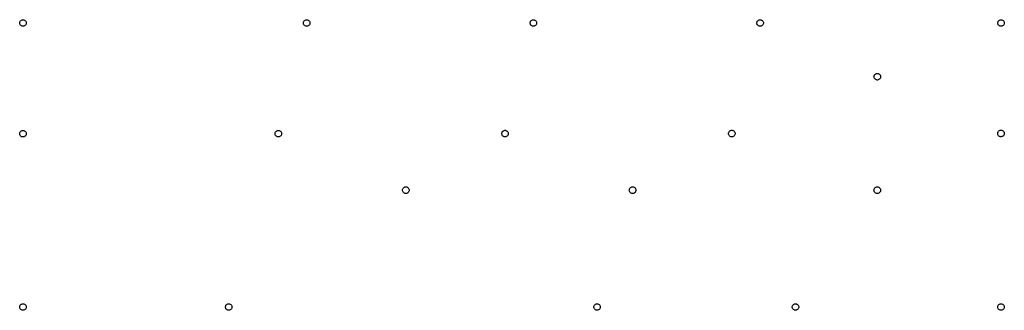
# Model space of a CAD drawing. Extents: x 1.3 to 14.3, y -4.9 to -1.
import ezdxf

# ---------------------------------------------------------------- set-up
doc = ezdxf.new("R2010")
doc.units = 0
doc.header["$MEASUREMENT"] = 0
doc.layers.add('BLACK', color=7, linetype='CONTINUOUS')

msp = doc.modelspace()

# ---------------------------------------------------------------- linework, layer by layer
at = {"layer": 'BLACK', "linetype": 'CONTINUOUS'}
for p, q in [((1.324, -1.044), (1.33, -1.04)), ((1.33, -1.04), (1.338, -1.037)), ((1.338, -1.037), (1.346, -1.036)), ((1.346, -1.036), (1.354, -1.036)), ((1.354, -1.036), (1.361, -1.037)), ((1.361, -1.037), (1.369, -1.04)), ((1.369, -1.04), (1.376, -1.044)), ((5.077, -1.044), (5.084, -1.04)), ((5.084, -1.04), (5.091, -1.037)), ((5.091, -1.037), (5.099, -1.035)), ((5.099, -1.035), (5.107, -1.035)), ((5.107, -1.035), (5.115, -1.037)), ((5.115, -1.037), (5.123, -1.04)), ((5.123, -1.04), (5.129, -1.044)), ((8.077, -1.044), (8.084, -1.04)), ((8.084, -1.04), (8.091, -1.037)), ((8.091, -1.037), (8.099, -1.035)), ((8.099, -1.035), (8.107, -1.035)), ((8.107, -1.035), (8.115, -1.037)), ((8.115, -1.037), (8.122, -1.04)), ((8.122, -1.04), (8.129, -1.044)), ((11.077, -1.044), (11.084, -1.04)), ((11.084, -1.04), (11.091, -1.037)), ((11.091, -1.037), (11.099, -1.035)), ((11.099, -1.035), (11.107, -1.035)), ((11.107, -1.035), (11.115, -1.037)), ((11.115, -1.037), (11.122, -1.04)), ((11.122, -1.04), (11.129, -1.044)), ((14.265, -1.044), (14.272, -1.04)), ((14.272, -1.04), (14.279, -1.037)), ((14.279, -1.037), (14.287, -1.035)), ((14.287, -1.035), (14.295, -1.035)), ((14.295, -1.035), (14.303, -1.037)), ((14.303, -1.037), (14.31, -1.04)), ((14.31, -1.04), (14.317, -1.044)), ((1.306, -1.079), (1.307, -1.071)), ((1.307, -1.087), (1.306, -1.079)), ((1.307, -1.071), (1.309, -1.063)), ((1.309, -1.094), (1.307, -1.087)), ((1.309, -1.063), (1.313, -1.056)), ((1.313, -1.102), (1.309, -1.094)), ((1.313, -1.056), (1.318, -1.05)), ((1.318, -1.108), (1.313, -1.102)), ((1.318, -1.05), (1.324, -1.044)), ((1.324, -1.113), (1.318, -1.108)), ((1.33, -1.118), (1.324, -1.113)), ((1.338, -1.12), (1.33, -1.118)), ((1.346, -1.122), (1.338, -1.12)), ((1.354, -1.122), (1.346, -1.122)), ((1.361, -1.12), (1.354, -1.122)), ((1.369, -1.118), (1.361, -1.12)), ((1.376, -1.113), (1.369, -1.118)), ((1.376, -1.044), (1.382, -1.05)), ((1.382, -1.108), (1.376, -1.113)), ((1.382, -1.05), (1.386, -1.056)), ((1.386, -1.102), (1.382, -1.108)), ((1.386, -1.056), (1.39, -1.063)), ((1.39, -1.094), (1.386, -1.102)), ((1.39, -1.063), (1.392, -1.071)), ((1.392, -1.087), (1.39, -1.094)), ((1.392, -1.071), (1.393, -1.079)), ((1.393, -1.079), (1.392, -1.087)), ((5.06, -1.078), (5.061, -1.07)), ((5.061, -1.086), (5.06, -1.078)), ((5.061, -1.07), (5.063, -1.063)), ((5.063, -1.094), (5.061, -1.086)), ((5.063, -1.063), (5.066, -1.056)), ((5.066, -1.101), (5.063, -1.094)), ((5.066, -1.056), (5.071, -1.049)), ((5.071, -1.108), (5.066, -1.101)), ((5.071, -1.049), (5.077, -1.044)), ((5.077, -1.113), (5.071, -1.108)), ((5.084, -1.117), (5.077, -1.113)), ((5.091, -1.12), (5.084, -1.117)), ((5.099, -1.122), (5.091, -1.12)), ((5.107, -1.122), (5.099, -1.122)), ((5.115, -1.12), (5.107, -1.122)), ((5.123, -1.117), (5.115, -1.12)), ((5.129, -1.113), (5.123, -1.117)), ((5.129, -1.044), (5.135, -1.049)), ((5.135, -1.108), (5.129, -1.113)), ((5.135, -1.049), (5.14, -1.056)), ((5.14, -1.101), (5.135, -1.108)), ((5.14, -1.056), (5.144, -1.063)), ((5.144, -1.094), (5.14, -1.101)), ((5.144, -1.063), (5.146, -1.07)), ((5.146, -1.086), (5.144, -1.094)), ((5.146, -1.07), (5.147, -1.078)), ((5.147, -1.078), (5.146, -1.086)), ((8.06, -1.078), (8.061, -1.07)), ((8.061, -1.086), (8.06, -1.078)), ((8.061, -1.07), (8.063, -1.063)), ((8.063, -1.094), (8.061, -1.086)), ((8.063, -1.063), (8.066, -1.056)), ((8.066, -1.101), (8.063, -1.094)), ((8.066, -1.056), (8.071, -1.049)), ((8.071, -1.108), (8.066, -1.101)), ((8.071, -1.049), (8.077, -1.044)), ((8.077, -1.113), (8.071, -1.108)), ((8.084, -1.117), (8.077, -1.113)), ((8.091, -1.12), (8.084, -1.117)), ((8.099, -1.122), (8.091, -1.12)), ((8.107, -1.122), (8.099, -1.122)), ((8.115, -1.12), (8.107, -1.122)), ((8.122, -1.117), (8.115, -1.12)), ((8.129, -1.113), (8.122, -1.117)), ((8.129, -1.044), (8.135, -1.049)), ((8.135, -1.108), (8.129, -1.113)), ((8.135, -1.049), (8.14, -1.056)), ((8.14, -1.101), (8.135, -1.108)), ((8.14, -1.056), (8.144, -1.063)), ((8.144, -1.094), (8.14, -1.101)), ((8.144, -1.063), (8.146, -1.07)), ((8.146, -1.086), (8.144, -1.094)), ((8.146, -1.07), (8.146, -1.078)), ((8.146, -1.078), (8.146, -1.086)), ((11.06, -1.07), (11.063, -1.063)), ((11.06, -1.078), (11.06, -1.07)), ((11.06, -1.086), (11.06, -1.078)), ((11.063, -1.094), (11.06, -1.086)), ((11.063, -1.063), (11.066, -1.056)), ((11.066, -1.101), (11.063, -1.094)), ((11.066, -1.056), (11.071, -1.049)), ((11.071, -1.108), (11.066, -1.101)), ((11.071, -1.049), (11.077, -1.044)), ((11.077, -1.113), (11.071, -1.108)), ((11.084, -1.117), (11.077, -1.113)), ((11.091, -1.12), (11.084, -1.117)), ((11.099, -1.122), (11.091, -1.12)), ((11.107, -1.122), (11.099, -1.122)), ((11.115, -1.12), (11.107, -1.122)), ((11.122, -1.117), (11.115, -1.12)), ((11.129, -1.113), (11.122, -1.117)), ((11.129, -1.044), (11.135, -1.049)), ((11.135, -1.108), (11.129, -1.113)), ((11.135, -1.049), (11.14, -1.056)), ((11.14, -1.101), (11.135, -1.108)), ((11.14, -1.056), (11.143, -1.063)), ((11.143, -1.094), (11.14, -1.101)), ((11.143, -1.063), (11.146, -1.07)), ((11.146, -1.086), (11.143, -1.094)), ((11.146, -1.07), (11.146, -1.078)), ((11.146, -1.078), (11.146, -1.086)), ((14.248, -1.07), (14.251, -1.063)), ((14.248, -1.078), (14.248, -1.07)), ((14.248, -1.086), (14.248, -1.078)), ((14.251, -1.094), (14.248, -1.086)), ((14.251, -1.063), (14.254, -1.056)), ((14.254, -1.101), (14.251, -1.094)), ((14.254, -1.056), (14.259, -1.049)), ((14.259, -1.108), (14.254, -1.101)), ((14.259, -1.049), (14.265, -1.044)), ((14.265, -1.113), (14.259, -1.108)), ((14.272, -1.117), (14.265, -1.113)), ((14.279, -1.12), (14.272, -1.117)), ((14.287, -1.122), (14.279, -1.12)), ((14.295, -1.122), (14.287, -1.122)), ((14.303, -1.12), (14.295, -1.122)), ((14.31, -1.117), (14.303, -1.12)), ((14.317, -1.113), (14.31, -1.117)), ((14.317, -1.044), (14.323, -1.049)), ((14.323, -1.108), (14.317, -1.113)), ((14.323, -1.049), (14.328, -1.056)), ((14.328, -1.101), (14.323, -1.108)), ((14.328, -1.056), (14.331, -1.063)), ((14.331, -1.094), (14.328, -1.101)), ((14.331, -1.063), (14.334, -1.07)), ((14.334, -1.086), (14.331, -1.094)), ((14.334, -1.07), (14.334, -1.078)), ((14.334, -1.078), (14.334, -1.086)), ((12.61, -1.788), (12.611, -1.78)), ((12.611, -1.796), (12.61, -1.788)), ((12.611, -1.78), (12.613, -1.773)), ((12.613, -1.804), (12.611, -1.796)), ((12.613, -1.773), (12.617, -1.766)), ((12.617, -1.811), (12.613, -1.804)), ((12.617, -1.766), (12.622, -1.759)), ((12.622, -1.818), (12.617, -1.811)), ((12.622, -1.759), (12.628, -1.754)), ((12.628, -1.823), (12.622, -1.818)), ((12.628, -1.754), (12.634, -1.75)), ((12.634, -1.827), (12.628, -1.823)), ((12.634, -1.75), (12.642, -1.747)), ((12.642, -1.747), (12.65, -1.745)), ((12.65, -1.745), (12.658, -1.745)), ((12.658, -1.745), (12.665, -1.747)), ((12.665, -1.747), (12.673, -1.75)), ((12.673, -1.75), (12.68, -1.754)), ((12.68, -1.823), (12.673, -1.827)), ((12.68, -1.754), (12.686, -1.759)), ((12.686, -1.818), (12.68, -1.823)), ((12.686, -1.759), (12.69, -1.766)), ((12.69, -1.811), (12.686, -1.818)), ((12.69, -1.766), (12.694, -1.773)), ((12.694, -1.804), (12.69, -1.811)), ((12.694, -1.773), (12.696, -1.78)), ((12.696, -1.796), (12.694, -1.804)), ((12.696, -1.78), (12.697, -1.788)), ((12.697, -1.788), (12.696, -1.796)), ((12.642, -1.83), (12.634, -1.827)), ((12.65, -1.832), (12.642, -1.83)), ((12.658, -1.832), (12.65, -1.832)), ((12.665, -1.83), (12.658, -1.832)), ((12.673, -1.827), (12.665, -1.83)), ((1.306, -2.542), (1.307, -2.534)), ((1.307, -2.55), (1.306, -2.542)), ((1.307, -2.534), (1.309, -2.526)), ((1.309, -2.557), (1.307, -2.55)), ((1.309, -2.526), (1.313, -2.519)), ((1.313, -2.565), (1.309, -2.557)), ((1.313, -2.519), (1.317, -2.513)), ((1.317, -2.571), (1.313, -2.565)), ((1.317, -2.513), (1.323, -2.507)), ((1.323, -2.576), (1.317, -2.571)), ((1.323, -2.507), (1.33, -2.503)), ((1.33, -2.581), (1.323, -2.576)), ((1.33, -2.503), (1.338, -2.5)), ((1.338, -2.583), (1.33, -2.581)), ((1.338, -2.5), (1.345, -2.499)), ((1.345, -2.585), (1.338, -2.583)), ((1.345, -2.499), (1.353, -2.499)), ((1.353, -2.585), (1.345, -2.585)), ((1.353, -2.499), (1.361, -2.5)), ((1.361, -2.583), (1.353, -2.585)), ((1.361, -2.5), (1.369, -2.503)), ((1.369, -2.581), (1.361, -2.583)), ((1.369, -2.503), (1.376, -2.507)), ((1.376, -2.576), (1.369, -2.581)), ((1.376, -2.507), (1.381, -2.513)), ((1.381, -2.571), (1.376, -2.576)), ((1.381, -2.513), (1.386, -2.519)), ((1.386, -2.565), (1.381, -2.571)), ((1.386, -2.519), (1.39, -2.526)), ((1.39, -2.557), (1.386, -2.565)), ((1.39, -2.526), (1.392, -2.534)), ((1.392, -2.55), (1.39, -2.557)), ((1.392, -2.534), (1.393, -2.542)), ((1.393, -2.542), (1.392, -2.55)), ((4.685, -2.541), (4.686, -2.533)), ((4.686, -2.549), (4.685, -2.541)), ((4.686, -2.533), (4.688, -2.525)), ((4.688, -2.557), (4.686, -2.549)), ((4.688, -2.525), (4.691, -2.518)), ((4.691, -2.564), (4.688, -2.557)), ((4.691, -2.518), (4.696, -2.512)), ((4.696, -2.57), (4.691, -2.564)), ((4.696, -2.512), (4.702, -2.506)), ((4.702, -2.576), (4.696, -2.57)), ((4.702, -2.506), (4.709, -2.502)), ((4.709, -2.58), (4.702, -2.576)), ((4.709, -2.502), (4.716, -2.499)), ((4.716, -2.583), (4.709, -2.58)), ((4.716, -2.499), (4.724, -2.498)), ((4.724, -2.584), (4.716, -2.583)), ((4.724, -2.498), (4.732, -2.498)), ((4.732, -2.584), (4.724, -2.584)), ((4.732, -2.498), (4.74, -2.499)), ((4.74, -2.583), (4.732, -2.584)), ((4.74, -2.499), (4.748, -2.502)), ((4.748, -2.58), (4.74, -2.583)), ((4.748, -2.502), (4.754, -2.506)), ((4.754, -2.576), (4.748, -2.58)), ((4.754, -2.506), (4.76, -2.512)), ((4.76, -2.57), (4.754, -2.576)), ((4.76, -2.512), (4.765, -2.518)), ((4.765, -2.564), (4.76, -2.57)), ((4.765, -2.518), (4.769, -2.525)), ((4.769, -2.557), (4.765, -2.564)), ((4.769, -2.525), (4.771, -2.533)), ((4.771, -2.549), (4.769, -2.557)), ((4.771, -2.533), (4.772, -2.541)), ((4.772, -2.541), (4.771, -2.549)), ((7.685, -2.54), (7.686, -2.532)), ((7.686, -2.548), (7.685, -2.54)), ((7.686, -2.532), (7.688, -2.524)), ((7.688, -2.556), (7.686, -2.548)), ((7.688, -2.524), (7.691, -2.517)), ((7.691, -2.563), (7.688, -2.556)), ((7.691, -2.517), (7.696, -2.511)), ((7.696, -2.569), (7.691, -2.563)), ((7.696, -2.511), (7.702, -2.506)), ((7.702, -2.575), (7.696, -2.569)), ((7.702, -2.506), (7.709, -2.501)), ((7.709, -2.579), (7.702, -2.575)), ((7.709, -2.501), (7.716, -2.498)), ((7.716, -2.582), (7.709, -2.579)), ((7.716, -2.498), (7.724, -2.497)), ((7.724, -2.583), (7.716, -2.582)), ((7.724, -2.497), (7.732, -2.497)), ((7.732, -2.583), (7.724, -2.583)), ((7.732, -2.497), (7.74, -2.498)), ((7.74, -2.582), (7.732, -2.583)), ((7.74, -2.498), (7.747, -2.501)), ((7.747, -2.579), (7.74, -2.582)), ((7.747, -2.501), (7.754, -2.506)), ((7.754, -2.575), (7.747, -2.579)), ((7.754, -2.506), (7.76, -2.511)), ((7.76, -2.569), (7.754, -2.575)), ((7.76, -2.511), (7.765, -2.517)), ((7.765, -2.563), (7.76, -2.569)), ((7.765, -2.517), (7.769, -2.524)), ((7.769, -2.556), (7.765, -2.563)), ((7.769, -2.524), (7.771, -2.532)), ((7.771, -2.548), (7.769, -2.556)), ((7.771, -2.532), (7.771, -2.54)), ((7.771, -2.54), (7.771, -2.548)), ((10.685, -2.539), (10.686, -2.531)), ((10.686, -2.547), (10.685, -2.539)), ((10.686, -2.531), (10.688, -2.524)), ((10.688, -2.555), (10.686, -2.547)), ((10.688, -2.524), (10.692, -2.517)), ((10.692, -2.562), (10.688, -2.555)), ((10.692, -2.517), (10.696, -2.51)), ((10.696, -2.569), (10.692, -2.562)), ((10.696, -2.51), (10.702, -2.505)), ((10.702, -2.574), (10.696, -2.569)), ((10.702, -2.505), (10.709, -2.501)), ((10.709, -2.578), (10.702, -2.574)), ((10.709, -2.501), (10.716, -2.498)), ((10.716, -2.581), (10.709, -2.578)), ((10.716, -2.498), (10.724, -2.496)), ((10.724, -2.582), (10.716, -2.581)), ((10.724, -2.496), (10.732, -2.496)), ((10.732, -2.582), (10.724, -2.582)), ((10.732, -2.496), (10.74, -2.498)), ((10.74, -2.581), (10.732, -2.582)), ((10.74, -2.498), (10.748, -2.501)), ((10.748, -2.578), (10.74, -2.581)), ((10.748, -2.501), (10.754, -2.505)), ((10.754, -2.574), (10.748, -2.578)), ((10.754, -2.505), (10.76, -2.51)), ((10.76, -2.569), (10.754, -2.574)), ((10.76, -2.51), (10.765, -2.517)), ((10.765, -2.562), (10.76, -2.569)), ((10.765, -2.517), (10.769, -2.524)), ((10.769, -2.555), (10.765, -2.562)), ((10.769, -2.524), (10.771, -2.531)), ((10.771, -2.547), (10.769, -2.555)), ((10.771, -2.531), (10.772, -2.539)), ((10.772, -2.539), (10.771, -2.547)), ((14.247, -2.538), (14.248, -2.531)), ((14.248, -2.546), (14.247, -2.538)), ((14.248, -2.531), (14.25, -2.523)), ((14.25, -2.554), (14.248, -2.546)), ((14.25, -2.523), (14.254, -2.516)), ((14.254, -2.561), (14.25, -2.554)), ((14.254, -2.516), (14.258, -2.509)), ((14.258, -2.568), (14.254, -2.561)), ((14.258, -2.509), (14.264, -2.504)), ((14.264, -2.573), (14.258, -2.568)), ((14.264, -2.504), (14.271, -2.5)), ((14.271, -2.577), (14.264, -2.573)), ((14.271, -2.5), (14.279, -2.497)), ((14.279, -2.58), (14.271, -2.577)), ((14.279, -2.497), (14.286, -2.495)), ((14.286, -2.582), (14.279, -2.58)), ((14.286, -2.495), (14.294, -2.495)), ((14.294, -2.582), (14.286, -2.582)), ((14.294, -2.495), (14.302, -2.497)), ((14.302, -2.58), (14.294, -2.582)), ((14.302, -2.497), (14.31, -2.5)), ((14.31, -2.577), (14.302, -2.58)), ((14.31, -2.5), (14.316, -2.504)), ((14.316, -2.573), (14.31, -2.577)), ((14.316, -2.504), (14.322, -2.509)), ((14.322, -2.568), (14.316, -2.573)), ((14.322, -2.509), (14.327, -2.516)), ((14.327, -2.561), (14.322, -2.568)), ((14.327, -2.516), (14.331, -2.523)), ((14.331, -2.554), (14.327, -2.561)), ((14.331, -2.523), (14.333, -2.531)), ((14.333, -2.546), (14.331, -2.554)), ((14.333, -2.531), (14.334, -2.538)), ((14.334, -2.538), (14.333, -2.546)), ((6.383, -3.259), (6.389, -3.253)), ((6.389, -3.253), (6.396, -3.249)), ((6.396, -3.249), (6.403, -3.246)), ((6.403, -3.246), (6.411, -3.245)), ((6.411, -3.245), (6.419, -3.245)), ((6.419, -3.245), (6.427, -3.246)), ((6.427, -3.246), (6.435, -3.249)), ((6.435, -3.249), (6.441, -3.253)), ((6.441, -3.253), (6.447, -3.259)), ((9.384, -3.259), (9.39, -3.254)), ((9.39, -3.254), (9.396, -3.249)), ((9.396, -3.249), (9.404, -3.246)), ((9.404, -3.246), (9.412, -3.245)), ((9.412, -3.245), (9.42, -3.245)), ((9.42, -3.245), (9.428, -3.246)), ((9.428, -3.246), (9.435, -3.249)), ((9.435, -3.249), (9.442, -3.254)), ((9.442, -3.254), (9.448, -3.259)), ((12.621, -3.259), (12.627, -3.254)), ((12.627, -3.254), (12.634, -3.249)), ((12.634, -3.249), (12.641, -3.246)), ((12.641, -3.246), (12.649, -3.245)), ((12.649, -3.245), (12.657, -3.245)), ((12.657, -3.245), (12.665, -3.246)), ((12.665, -3.246), (12.673, -3.249)), ((12.673, -3.249), (12.679, -3.254)), ((12.679, -3.254), (12.685, -3.259)), ((6.372, -3.288), (6.373, -3.28)), ((6.373, -3.296), (6.372, -3.288)), ((6.373, -3.28), (6.375, -3.272)), ((6.375, -3.304), (6.373, -3.296)), ((6.375, -3.272), (6.379, -3.265)), ((6.379, -3.311), (6.375, -3.304)), ((6.379, -3.265), (6.383, -3.259)), ((6.383, -3.317), (6.379, -3.311)), ((6.389, -3.323), (6.383, -3.317)), ((6.396, -3.327), (6.389, -3.323)), ((6.403, -3.33), (6.396, -3.327)), ((6.411, -3.331), (6.403, -3.33)), ((6.419, -3.331), (6.411, -3.331)), ((6.427, -3.33), (6.419, -3.331)), ((6.435, -3.327), (6.427, -3.33)), ((6.441, -3.323), (6.435, -3.327)), ((6.447, -3.317), (6.441, -3.323)), ((6.447, -3.259), (6.452, -3.265)), ((6.452, -3.311), (6.447, -3.317)), ((6.452, -3.265), (6.456, -3.272)), ((6.456, -3.304), (6.452, -3.311)), ((6.456, -3.272), (6.458, -3.28)), ((6.458, -3.296), (6.456, -3.304)), ((6.458, -3.28), (6.459, -3.288)), ((6.459, -3.288), (6.458, -3.296)), ((9.372, -3.288), (9.373, -3.28)), ((9.373, -3.296), (9.372, -3.288)), ((9.373, -3.28), (9.375, -3.272)), ((9.375, -3.304), (9.373, -3.296)), ((9.375, -3.272), (9.379, -3.265)), ((9.379, -3.311), (9.375, -3.304)), ((9.379, -3.265), (9.384, -3.259)), ((9.384, -3.317), (9.379, -3.311)), ((9.39, -3.323), (9.384, -3.317)), ((9.396, -3.327), (9.39, -3.323)), ((9.404, -3.33), (9.396, -3.327)), ((9.412, -3.331), (9.404, -3.33)), ((9.42, -3.331), (9.412, -3.331)), ((9.428, -3.33), (9.42, -3.331)), ((9.435, -3.327), (9.428, -3.33)), ((9.442, -3.323), (9.435, -3.327)), ((9.448, -3.317), (9.442, -3.323)), ((9.448, -3.259), (9.453, -3.265)), ((9.453, -3.311), (9.448, -3.317)), ((9.453, -3.265), (9.456, -3.272)), ((9.456, -3.304), (9.453, -3.311)), ((9.456, -3.272), (9.458, -3.28)), ((9.458, -3.296), (9.456, -3.304)), ((9.458, -3.28), (9.459, -3.288)), ((9.459, -3.288), (9.458, -3.296)), ((12.61, -3.288), (12.611, -3.28)), ((12.611, -3.296), (12.61, -3.288)), ((12.611, -3.28), (12.613, -3.273)), ((12.613, -3.304), (12.611, -3.296)), ((12.613, -3.273), (12.616, -3.265)), ((12.616, -3.311), (12.613, -3.304)), ((12.616, -3.265), (12.621, -3.259)), ((12.621, -3.317), (12.616, -3.311)), ((12.627, -3.323), (12.621, -3.317)), ((12.634, -3.327), (12.627, -3.323)), ((12.641, -3.33), (12.634, -3.327)), ((12.649, -3.331), (12.641, -3.33)), ((12.657, -3.331), (12.649, -3.331)), ((12.665, -3.33), (12.657, -3.331)), ((12.673, -3.327), (12.665, -3.33)), ((12.679, -3.323), (12.673, -3.327)), ((12.685, -3.317), (12.679, -3.323)), ((12.685, -3.259), (12.69, -3.265)), ((12.69, -3.311), (12.685, -3.317)), ((12.69, -3.265), (12.694, -3.273)), ((12.694, -3.304), (12.69, -3.311)), ((12.694, -3.273), (12.696, -3.28)), ((12.696, -3.296), (12.694, -3.304)), ((12.696, -3.28), (12.697, -3.288)), ((12.697, -3.288), (12.696, -3.296)), ((1.307, -4.824), (1.309, -4.816)), ((1.309, -4.816), (1.313, -4.809)), ((1.313, -4.809), (1.317, -4.803)), ((1.317, -4.803), (1.323, -4.797)), ((1.323, -4.797), (1.33, -4.793)), ((1.33, -4.793), (1.338, -4.79)), ((1.338, -4.79), (1.345, -4.789)), ((1.345, -4.789), (1.353, -4.789)), ((1.353, -4.789), (1.361, -4.79)), ((1.361, -4.79), (1.369, -4.793)), ((1.369, -4.793), (1.376, -4.797)), ((1.376, -4.797), (1.381, -4.803)), ((1.381, -4.803), (1.386, -4.809)), ((1.386, -4.809), (1.39, -4.816)), ((1.39, -4.816), (1.392, -4.824)), ((4.029, -4.824), (4.032, -4.817)), ((4.032, -4.817), (4.035, -4.809)), ((4.035, -4.809), (4.04, -4.803)), ((4.04, -4.803), (4.046, -4.798)), ((4.046, -4.798), (4.053, -4.793)), ((4.053, -4.793), (4.06, -4.791)), ((4.06, -4.791), (4.068, -4.789)), ((4.068, -4.789), (4.076, -4.789)), ((4.076, -4.789), (4.084, -4.791)), ((4.084, -4.791), (4.091, -4.793)), ((4.091, -4.793), (4.098, -4.798)), ((4.098, -4.798), (4.104, -4.803)), ((4.104, -4.803), (4.109, -4.809)), ((4.109, -4.809), (4.112, -4.817)), ((4.112, -4.817), (4.115, -4.824)), ((8.904, -4.824), (8.906, -4.816)), ((8.906, -4.816), (8.91, -4.809)), ((8.91, -4.809), (8.915, -4.803)), ((8.915, -4.803), (8.92, -4.797)), ((8.92, -4.797), (8.927, -4.793)), ((8.927, -4.793), (8.935, -4.79)), ((8.935, -4.79), (8.943, -4.789)), ((8.943, -4.789), (8.951, -4.789)), ((8.951, -4.789), (8.958, -4.79)), ((8.958, -4.79), (8.966, -4.793)), ((8.966, -4.793), (8.973, -4.797)), ((8.973, -4.797), (8.979, -4.803)), ((8.979, -4.803), (8.983, -4.809)), ((8.983, -4.809), (8.987, -4.816)), ((8.987, -4.816), (8.989, -4.824)), ((11.529, -4.824), (11.531, -4.817)), ((11.531, -4.817), (11.535, -4.809)), ((11.535, -4.809), (11.539, -4.803)), ((11.539, -4.803), (11.545, -4.798)), ((11.545, -4.798), (11.552, -4.793)), ((11.552, -4.793), (11.56, -4.791)), ((11.56, -4.791), (11.567, -4.789)), ((11.567, -4.789), (11.575, -4.789)), ((11.575, -4.789), (11.583, -4.791)), ((11.583, -4.791), (11.591, -4.793)), ((11.591, -4.793), (11.598, -4.798)), ((11.598, -4.798), (11.603, -4.803)), ((11.603, -4.803), (11.608, -4.809)), ((11.608, -4.809), (11.612, -4.817)), ((11.612, -4.817), (11.614, -4.824)), ((14.248, -4.824), (14.25, -4.817)), ((14.25, -4.817), (14.253, -4.809)), ((14.253, -4.809), (14.258, -4.803)), ((14.258, -4.803), (14.264, -4.798)), ((14.264, -4.798), (14.271, -4.793)), ((14.271, -4.793), (14.278, -4.791)), ((14.278, -4.791), (14.286, -4.789)), ((14.286, -4.789), (14.294, -4.789)), ((14.294, -4.789), (14.302, -4.791)), ((14.302, -4.791), (14.31, -4.793)), ((14.31, -4.793), (14.316, -4.798)), ((14.316, -4.798), (14.322, -4.803)), ((14.322, -4.803), (14.327, -4.809)), ((14.327, -4.809), (14.331, -4.817)), ((14.331, -4.817), (14.333, -4.824)), ((1.306, -4.832), (1.307, -4.824)), ((1.307, -4.84), (1.306, -4.832)), ((1.309, -4.847), (1.307, -4.84)), ((1.313, -4.855), (1.309, -4.847)), ((1.317, -4.861), (1.313, -4.855)), ((1.323, -4.866), (1.317, -4.861)), ((1.33, -4.871), (1.323, -4.866)), ((1.338, -4.873), (1.33, -4.871)), ((1.345, -4.875), (1.338, -4.873)), ((1.353, -4.875), (1.345, -4.875)), ((1.361, -4.873), (1.353, -4.875)), ((1.369, -4.871), (1.361, -4.873)), ((1.376, -4.866), (1.369, -4.871)), ((1.381, -4.861), (1.376, -4.866)), ((1.386, -4.855), (1.381, -4.861)), ((1.39, -4.847), (1.386, -4.855)), ((1.392, -4.84), (1.39, -4.847)), ((1.392, -4.824), (1.393, -4.832)), ((1.393, -4.832), (1.392, -4.84)), ((4.029, -4.832), (4.029, -4.824)), ((4.029, -4.84), (4.029, -4.832)), ((4.032, -4.848), (4.029, -4.84)), ((4.035, -4.855), (4.032, -4.848)), ((4.04, -4.861), (4.035, -4.855)), ((4.046, -4.867), (4.04, -4.861)), ((4.053, -4.871), (4.046, -4.867)), ((4.06, -4.874), (4.053, -4.871)), ((4.068, -4.875), (4.06, -4.874)), ((4.076, -4.875), (4.068, -4.875)), ((4.084, -4.874), (4.076, -4.875)), ((4.091, -4.871), (4.084, -4.874)), ((4.098, -4.867), (4.091, -4.871)), ((4.104, -4.861), (4.098, -4.867)), ((4.109, -4.855), (4.104, -4.861)), ((4.112, -4.848), (4.109, -4.855)), ((4.115, -4.84), (4.112, -4.848)), ((4.115, -4.824), (4.115, -4.832)), ((4.115, -4.832), (4.115, -4.84)), ((8.903, -4.832), (8.904, -4.824)), ((8.904, -4.84), (8.903, -4.832)), ((8.906, -4.848), (8.904, -4.84)), ((8.91, -4.855), (8.906, -4.848)), ((8.915, -4.861), (8.91, -4.855)), ((8.92, -4.866), (8.915, -4.861)), ((8.927, -4.871), (8.92, -4.866)), ((8.935, -4.874), (8.927, -4.871)), ((8.943, -4.875), (8.935, -4.874)), ((8.951, -4.875), (8.943, -4.875)), ((8.958, -4.874), (8.951, -4.875)), ((8.966, -4.871), (8.958, -4.874)), ((8.973, -4.866), (8.966, -4.871)), ((8.979, -4.861), (8.973, -4.866)), ((8.983, -4.855), (8.979, -4.861)), ((8.987, -4.848), (8.983, -4.855)), ((8.989, -4.84), (8.987, -4.848)), ((8.989, -4.824), (8.99, -4.832)), ((8.99, -4.832), (8.989, -4.84)), ((11.528, -4.832), (11.529, -4.824)), ((11.529, -4.84), (11.528, -4.832)), ((11.531, -4.848), (11.529, -4.84)), ((11.535, -4.855), (11.531, -4.848)), ((11.539, -4.861), (11.535, -4.855)), ((11.545, -4.867), (11.539, -4.861)), ((11.552, -4.871), (11.545, -4.867)), ((11.56, -4.874), (11.552, -4.871)), ((11.567, -4.875), (11.56, -4.874)), ((11.575, -4.875), (11.567, -4.875)), ((11.583, -4.874), (11.575, -4.875)), ((11.591, -4.871), (11.583, -4.874)), ((11.598, -4.867), (11.591, -4.871)), ((11.603, -4.861), (11.598, -4.867)), ((11.608, -4.855), (11.603, -4.861)), ((11.612, -4.848), (11.608, -4.855)), ((11.614, -4.84), (11.612, -4.848)), ((11.614, -4.824), (11.615, -4.832)), ((11.615, -4.832), (11.614, -4.84)), ((14.247, -4.832), (14.248, -4.824)), ((14.248, -4.84), (14.247, -4.832)), ((14.25, -4.848), (14.248, -4.84)), ((14.253, -4.855), (14.25, -4.848)), ((14.258, -4.861), (14.253, -4.855)), ((14.264, -4.867), (14.258, -4.861)), ((14.271, -4.871), (14.264, -4.867)), ((14.278, -4.874), (14.271, -4.871)), ((14.286, -4.875), (14.278, -4.874)), ((14.294, -4.875), (14.286, -4.875)), ((14.302, -4.874), (14.294, -4.875)), ((14.31, -4.871), (14.302, -4.874)), ((14.316, -4.867), (14.31, -4.871)), ((14.322, -4.861), (14.316, -4.867)), ((14.327, -4.855), (14.322, -4.861)), ((14.331, -4.848), (14.327, -4.855)), ((14.333, -4.84), (14.331, -4.848)), ((14.333, -4.824), (14.334, -4.832)), ((14.334, -4.832), (14.333, -4.84))]:
    msp.add_line(p, q, dxfattribs=at)

doc.saveas('drawing.dxf')
